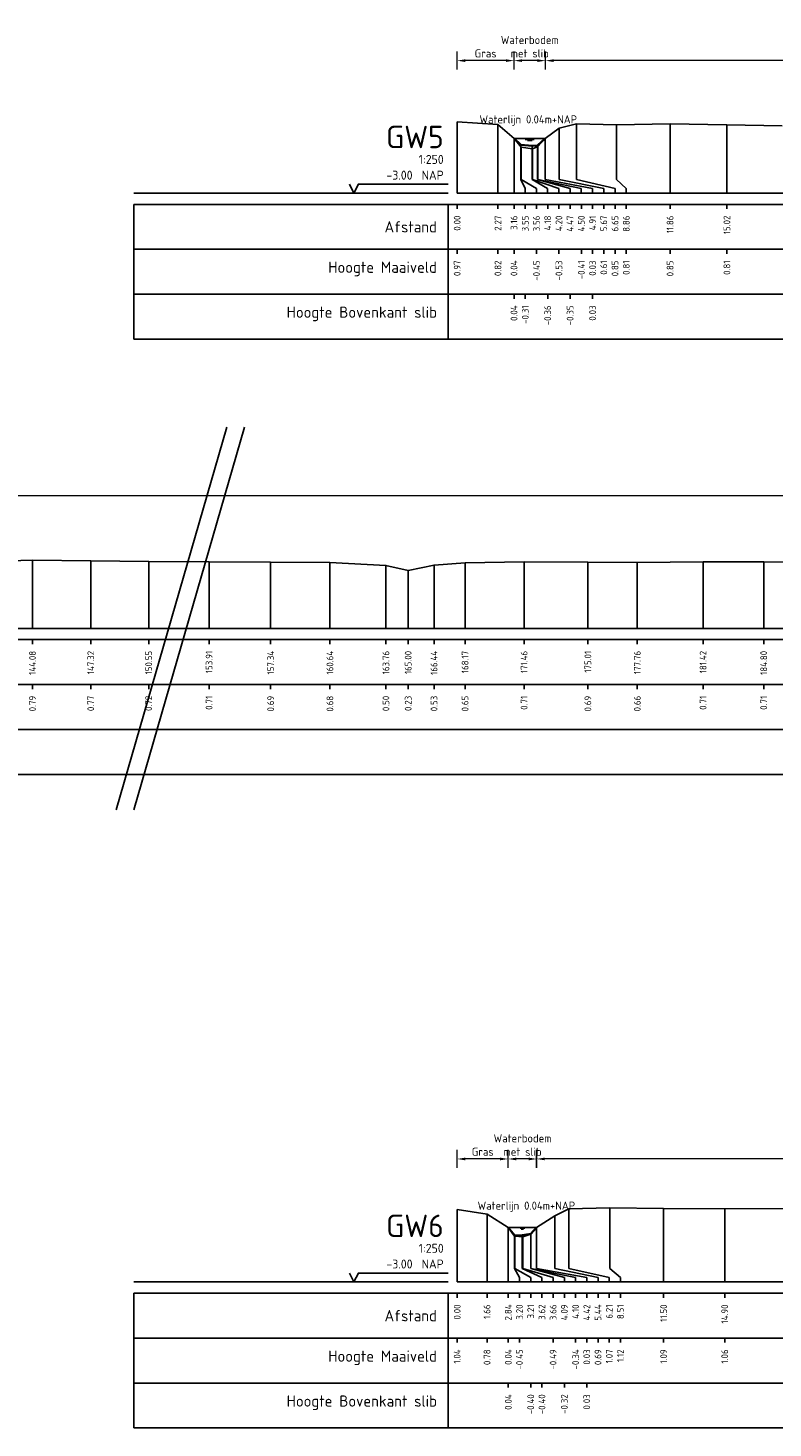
# Model space of a CAD drawing. Header units: metres. Extents: x 132725 to 140175, y 414354 to 417094.
# Tile 13 of 40: x 139826 to 139868, y 416678 to 416756. Entities that reach past the tile are written whole.
import ezdxf
from ezdxf.enums import TextEntityAlignment as Align

# ---------------------------------------------------------------- set-up
doc = ezdxf.new("R2010")
doc.units = ezdxf.units.M
doc.header["$PDMODE"] = 35
doc.header["$PDSIZE"] = 0.075
doc.layers.get('Defpoints').update_dxf_attribs({"true_color": 0x806000})
for name, color, linetype, lineweight in [('B-ME-GW-MAAIVELD-GD', 8, 'GW-MAAIVELD', 25), ('X-ME-AL-PROFIEL_BOVENKANT SLIB-GD', 42, 'Continuous', 35), ('X-XX-AL-DETAIL1-M', 7, 'Continuous', 18), ('X-XX-AL-NAP-T18', 7, 'Continuous', 18), ('X-XX-AL-TEKENBLAD_KADER_AFSNIJMARKERING-G', 7, 'Continuous', 25)]:
    doc.layers.add(name, color=color, linetype=linetype, lineweight=lineweight)
doc.layers.add('X-ME-AL-PROFIEL_WATERLIJN-GD', color=150, linetype='Continuous')
doc.layers.add('X-ME-AL-PROFIELRASTER-S', color=7, linetype='Continuous')
doc.styles.add('NLCS-ISO-ANNOTATIEF-T18', font='NLCS-ISO.ttf', dxfattribs={"height": 1.8})
doc.styles.add('NLCS-ISO-ANNOTATIVE-T18', font='NLCS-ISO.ttf', dxfattribs={"height": 1.8})
doc.linetypes.add('GW-MAAIVELD', pattern='A,12,[40,NLCS.SHX,S=1,R=0,X=0,Y=-0.5],12', length=24)
doc.dimstyles.new('NLCS-ANNOTATIEF-T18-PIJL_L2_H0', dxfattribs={"dimtxt": 2.5, "dimasz": 1.8, "dimexe": 2, "dimexo": 2, "dimgap": 0.7, "dimtad": 1, "dimzin": 0, "dimdsep": 46, "dimtxsty": 'NLCS-ISO-ANNOTATIEF-T18', "dimcen": 0, "dimdle": 2, "dimclrd": 256, "dimclre": 256, "dimclrt": 10, "dimaunit": 2, "dimadec": 0, "dimazin": 0, "dimtfac": 1, "dimtdec": 3, "dimtofl": 0, "dimtmove": 0, "dimatfit": 3, "dimfxl": 2, "dimfxlon": 1, "dimtfillclr": 256, "dimtolj": 1, "dimtzin": 0, "dimlwd": -1, "dimlwe": -1, "dimarcsym": 0})

# ---------------------------------------------------------------- blocks, each defined once
blk = doc.blocks.new('SAL-PROFIELRASTER_BALK_EIND1-D')
at = {"color": 0, "linetype": 'ByBlock', "lineweight": -2, "flags": 128}
for points in [[(0, 0), (1, 0)], [(0, -2.5), (1, -2.5)], [(0, -12.5), (1, -12.5)]]:
    blk.add_lwpolyline(points, dxfattribs=at)
blk = doc.blocks.new('SAL-PROFIELRASTER_BALK_EIND2-D')
at = {"color": 0, "linetype": 'ByBlock', "lineweight": -2}
blk.add_line((1, -12.5), (0, -12.5), dxfattribs=at)
blk = doc.blocks.new('SAL-PROFIELRASTER_BALK_DATA-D')
at = {"color": 0, "linetype": 'ByBlock', "lineweight": -2}
blk.add_lwpolyline([(0, -3.5), (0, -2.5)], dxfattribs=at)
at = {"color": 0, "linetype": 'ByBlock', "lineweight": -2, "style": 'NLCS-ISO-ANNOTATIVE-T18'}
blk.add_attdef('GETAL', text='', height=1.5, rotation=90, dxfattribs=at).set_placement((0.75, -5), align=Align.RIGHT)
blk = doc.blocks.new('SAL-PROFIELRASTER_AANHAAL-D')
at = {"color": 9, "linetype": 'ByBlock', "lineweight": -2, "flags": 128}
blk.add_lwpolyline([(0, 1), (0, 0)], dxfattribs=at)
blk = doc.blocks.new('*D89')
at = {"layer": 'Defpoints', "color": 0, "transparency": 16777216}
for p in [(139819.398, 416729.854), (139819.398, 416725.38), (139903.344, 416725.371)]:
    blk.add_point(p, dxfattribs=at)
at = {"layer": 'X-XX-AL-DETAIL1-M', "transparency": 16777216}
for p, q in [((139819.398, 416729.354), (139819.398, 416730.354)), ((139902.894, 416729.854), (139819.848, 416729.854)), ((139903.344, 416729.354), (139903.344, 416730.354))]:
    blk.add_line(p, q, dxfattribs=at)
for points in [[(139819.848, 416729.929), (139819.848, 416729.779), (139819.398, 416729.854)], [(139902.894, 416729.929), (139902.894, 416729.779), (139903.344, 416729.854)]]:
    blk.add_solid(points, dxfattribs=at)
at = {"layer": 'X-XX-AL-DETAIL1-M', "color": 10, "transparency": 16777216, "insert": (139869.542, 416730.254), "char_height": 0.45, "attachment_point": 5, "style": 'NLCS-ISO-ANNOTATIEF-T18'}
blk.add_mtext('\\A1;Gras', dxfattribs=at)
blk = doc.blocks.new('SAL-PROFIELRASTER-D')
at = {"color": 0, "linetype": 'ByBlock', "lineweight": -2, "flags": 128}
for points in [[(-2, 0), (-72, 0)], [(-24, 2), (-23, 0), (-22, 2), (-2, 2)], [(-72, -12.5), (-72, -2.5)], [(0, -2.5), (-72, -2.5)], [(-2, -12.5), (-2, -2.5)], [(0, -12.5), (-72, -12.5)]]:
    blk.add_lwpolyline(points, dxfattribs=at)
at = {"color": 0, "linetype": 'ByBlock', "lineweight": -2, "style": 'NLCS-ISO-ANNOTATIVE-T18'}
blk.add_text('NAP', height=2, dxfattribs=at).set_placement((-3, 3), align=Align.RIGHT)
blk.add_text('Afstand', height=2.5, dxfattribs=at).set_placement((-4.5, -7.5), align=Align.MIDDLE_RIGHT)
for tag, height, p in [('PROFIELNR', 5, (-3, 10)), ('SCHAAL', 2, (-3, 6.5)), ('NAP', 2, (-9.94, 3))]:
    blk.add_attdef(tag, text='', height=height, dxfattribs=at).set_placement(p, align=Align.RIGHT)
blk = doc.blocks.new('SAL-PROFIELRASTER_BALK-D')
at = {"color": 0, "linetype": 'ByBlock', "lineweight": -2}
for p, q in [((-72, -12.5), (-72, -2.5)), ((-2, -2.5), (-2, -12.5)), ((0, -12.5), (-72, -12.5))]:
    blk.add_line(p, q, dxfattribs=at)
at = {"color": 0, "linetype": 'ByBlock', "lineweight": -2, "style": 'NLCS-ISO-ANNOTATIVE-T18'}
for tag, height, p in [('TITEL1', 2.5, (-4.5, -6.5)), ('TITEL2', 1.5, (-4.5, -9.5))]:
    blk.add_attdef(tag, text='', height=height, dxfattribs=at).set_placement(p, align=Align.MIDDLE_RIGHT)
blk = doc.blocks.new('SAL-PROFIELRASTER_AANHAAL_STAGGER-D')
at = {"color": 9, "linetype": 'ByBlock', "lineweight": -2, "flags": 128}
for points in [[(0, 0), (0, -0.25)], [(0, -0.25), (1, -0.75)], [(1, -0.75), (1, -1)]]:
    blk.add_lwpolyline(points, dxfattribs=at)
blk = doc.blocks.new('*D163')
at = {"layer": 'Defpoints', "color": 0, "transparency": 16777216}
for p in [(139853.293, 416754.079), (139853.293, 416749.748), (139855.048, 416749.748)]:
    blk.add_point(p, dxfattribs=at)
at = {"layer": 'X-XX-AL-DETAIL1-M', "transparency": 16777216}
for p, q in [((139853.293, 416753.579), (139853.293, 416754.579)), ((139854.598, 416754.079), (139853.743, 416754.079)), ((139855.048, 416753.579), (139855.048, 416754.579))]:
    blk.add_line(p, q, dxfattribs=at)
for points in [[(139853.743, 416754.154), (139853.743, 416754.004), (139853.293, 416754.079)], [(139854.598, 416754.154), (139854.598, 416754.004), (139855.048, 416754.079)]]:
    blk.add_solid(points, dxfattribs=at)
at = {"layer": 'X-XX-AL-DETAIL1-M', "color": 10, "transparency": 16777216, "insert": (139854.17, 416754.854), "char_height": 0.45, "attachment_point": 5, "style": 'NLCS-ISO-ANNOTATIEF-T18'}
blk.add_mtext('\\A1;Waterbodem\\Pmet slib', dxfattribs=at)
blk = doc.blocks.new('*D175')
at = {"layer": 'Defpoints', "color": 0, "transparency": 16777216}
for p in [(139855.048, 416754.079), (139855.048, 416749.748), (139902.697, 416749.735)]:
    blk.add_point(p, dxfattribs=at)
at = {"layer": 'X-XX-AL-DETAIL1-M', "transparency": 16777216}
for p, q in [((139855.048, 416753.579), (139855.048, 416754.579)), ((139902.247, 416754.079), (139855.498, 416754.079)), ((139902.697, 416753.579), (139902.697, 416754.579))]:
    blk.add_line(p, q, dxfattribs=at)
for points in [[(139855.498, 416754.154), (139855.498, 416754.004), (139855.048, 416754.079)], [(139902.247, 416754.154), (139902.247, 416754.004), (139902.697, 416754.079)]]:
    blk.add_solid(points, dxfattribs=at)
at = {"layer": 'X-XX-AL-DETAIL1-M', "color": 10, "transparency": 16777216, "insert": (139878.872, 416754.479), "char_height": 0.45, "attachment_point": 5, "style": 'NLCS-ISO-ANNOTATIEF-T18'}
blk.add_mtext('\\A1;Gras', dxfattribs=at)
blk = doc.blocks.new('*D176')
at = {"layer": 'Defpoints', "color": 0, "transparency": 16777216}
for p in [(139850.128, 416754.079), (139850.128, 416750.671), (139853.293, 416749.748)]:
    blk.add_point(p, dxfattribs=at)
at = {"layer": 'X-XX-AL-DETAIL1-M', "transparency": 16777216}
for p, q in [((139850.128, 416753.579), (139850.128, 416754.579)), ((139852.843, 416754.079), (139850.578, 416754.079)), ((139853.293, 416753.579), (139853.293, 416754.579))]:
    blk.add_line(p, q, dxfattribs=at)
for points in [[(139850.578, 416754.154), (139850.578, 416754.004), (139850.128, 416754.079)], [(139852.843, 416754.154), (139852.843, 416754.004), (139853.293, 416754.079)]]:
    blk.add_solid(points, dxfattribs=at)
at = {"layer": 'X-XX-AL-DETAIL1-M', "color": 10, "transparency": 16777216, "insert": (139851.71, 416754.479), "char_height": 0.45, "attachment_point": 5, "style": 'NLCS-ISO-ANNOTATIEF-T18'}
blk.add_mtext('\\A1;Gras', dxfattribs=at)
blk = doc.blocks.new('*D179')
at = {"layer": 'Defpoints', "color": 0, "transparency": 16777216}
for p in [(139852.972, 416692.955), (139852.972, 416689.149), (139854.565, 416689.149)]:
    blk.add_point(p, dxfattribs=at)
at = {"layer": 'X-XX-AL-DETAIL1-M', "transparency": 16777216}
for p, q in [((139852.972, 416692.455), (139852.972, 416693.455)), ((139854.565, 416692.455), (139854.565, 416693.455)), ((139854.115, 416692.955), (139853.422, 416692.955))]:
    blk.add_line(p, q, dxfattribs=at)
for points in [[(139853.422, 416693.03), (139853.422, 416692.88), (139852.972, 416692.955)], [(139854.115, 416693.03), (139854.115, 416692.88), (139854.565, 416692.955)]]:
    blk.add_solid(points, dxfattribs=at)
at = {"layer": 'X-XX-AL-DETAIL1-M', "color": 10, "transparency": 16777216, "insert": (139853.769, 416693.73), "char_height": 0.45, "attachment_point": 5, "style": 'NLCS-ISO-ANNOTATIEF-T18'}
blk.add_mtext('\\A1;Waterbodem\\Pmet slib', dxfattribs=at)
blk = doc.blocks.new('*D186')
at = {"layer": 'Defpoints', "color": 0, "transparency": 16777216}
for p in [(139854.553, 416692.955), (139854.553, 416689.141), (139968.602, 416688.974)]:
    blk.add_point(p, dxfattribs=at)
at = {"layer": 'X-XX-AL-DETAIL1-M', "transparency": 16777216}
for p, q in [((139854.553, 416692.455), (139854.553, 416693.455)), ((139968.602, 416692.455), (139968.602, 416693.455)), ((139968.152, 416692.955), (139855.003, 416692.955))]:
    blk.add_line(p, q, dxfattribs=at)
for points in [[(139855.003, 416693.03), (139855.003, 416692.88), (139854.553, 416692.955)], [(139968.152, 416693.03), (139968.152, 416692.88), (139968.602, 416692.955)]]:
    blk.add_solid(points, dxfattribs=at)
at = {"layer": 'X-XX-AL-DETAIL1-M', "color": 10, "transparency": 16777216, "insert": (139911.59, 416693.355), "char_height": 0.45, "attachment_point": 5, "style": 'NLCS-ISO-ANNOTATIEF-T18'}
blk.add_mtext('\\A1;Gras', dxfattribs=at)
blk = doc.blocks.new('*D187')
at = {"layer": 'Defpoints', "color": 0, "transparency": 16777216}
for p in [(139850.128, 416692.955), (139850.128, 416690.144), (139852.972, 416689.149)]:
    blk.add_point(p, dxfattribs=at)
at = {"layer": 'X-XX-AL-DETAIL1-M', "transparency": 16777216}
for p, q in [((139850.128, 416692.455), (139850.128, 416693.455)), ((139852.972, 416692.455), (139852.972, 416693.455)), ((139852.522, 416692.955), (139850.578, 416692.955))]:
    blk.add_line(p, q, dxfattribs=at)
for points in [[(139850.578, 416693.03), (139850.578, 416692.88), (139850.128, 416692.955)], [(139852.522, 416693.03), (139852.522, 416692.88), (139852.972, 416692.955)]]:
    blk.add_solid(points, dxfattribs=at)
at = {"layer": 'X-XX-AL-DETAIL1-M', "color": 10, "transparency": 16777216, "insert": (139851.55, 416693.355), "char_height": 0.45, "attachment_point": 5, "style": 'NLCS-ISO-ANNOTATIEF-T18'}
blk.add_mtext('\\A1;Gras', dxfattribs=at)

msp = doc.modelspace()

# ---------------------------------------------------------------- linework, layer by layer
at = {"layer": 'B-ME-GW-MAAIVELD-GD', "ltscale": 0.1}
for points in [[(139850.128, 416750.671), (139852.399, 416750.529), (139853.293, 416749.748), (139853.69, 416749.256), (139854.324, 416749.174), (139854.628, 416749.297), (139855.034, 416749.738), (139855.8, 416750.313), (139856.775, 416750.553), (139858.993, 416750.514), (139861.986, 416750.553), (139865.148, 416750.51), (139868.235, 416750.457)], [(139823.236, 416726.192), (139826.475, 416726.271), (139829.723, 416726.251), (139832.947, 416726.198), (139836.311, 416726.189), (139839.739, 416726.166), (139843.04, 416726.157), (139846.159, 416725.984), (139847.399, 416725.708), (139848.84, 416726.006), (139850.568, 416726.126), (139853.857, 416726.187), (139857.406, 416726.173), (139860.158, 416726.141), (139863.823, 416726.189), (139867.2, 416726.19), (139870.508, 416726.175)], [(139850.128, 416690.144), (139851.791, 416689.884), (139852.972, 416689.149), (139853.329, 416688.656), (139853.783, 416688.614), (139854.227, 416688.765), (139854.553, 416689.141), (139855.572, 416689.797), (139856.337, 416690.182), (139858.634, 416690.231), (139861.624, 416690.2), (139865.027, 416690.171), (139868.601, 416690.189)]]:
    msp.add_lwpolyline(points, dxfattribs=at)
at = {"layer": 'X-ME-AL-PROFIEL_BOVENKANT SLIB-GD'}
for points in [[(139853.293, 416749.748), (139853.68, 416749.392), (139854.308, 416749.341), (139854.595, 416749.357), (139855.034, 416749.738)], [(139852.972, 416689.149), (139853.336, 416688.704), (139853.75, 416688.709), (139854.222, 416688.793), (139854.553, 416689.141)]]:
    msp.add_lwpolyline(points, dxfattribs=at)
at = {"layer": 'X-ME-AL-PROFIEL_WATERLIJN-GD'}
for points in [[(139853.293, 416749.748), (139855.048, 416749.748)], [(139853.92, 416749.687), (139854.42, 416749.687)], [(139854.045, 416749.628), (139854.295, 416749.628)], [(139852.972, 416689.149), (139854.565, 416689.149)], [(139853.642, 416689.096), (139853.892, 416689.096)], [(139853.698, 416689.047), (139853.823, 416689.047)]]:
    msp.add_lwpolyline(points, dxfattribs=at)
at = {"layer": 'X-XX-AL-TEKENBLAD_KADER_AFSNIJMARKERING-G'}
for points in [[(139831.146, 416712.382), (139837.3, 416733.679)], [(139832.128, 416712.382), (139838.282, 416733.679)]]:
    msp.add_lwpolyline(points, dxfattribs=at)

# ---------------------------------------------------------------- block references
at = {"layer": 'X-ME-AL-PROFIELRASTER-S', "xscale": 0.25, "yscale": 0.25, "zscale": 0.25}
for name, p, values in [('SAL-PROFIELRASTER-D', (139850.128, 416746.705), {'PROFIELNR': 'GW5', 'SCHAAL': '1:250', 'NAP': '-3.00'}), ('SAL-PROFIELRASTER_BALK_DATA-D', (139850.128, 416746.705), {'GETAL': '0.00'}), ('SAL-PROFIELRASTER_BALK_DATA-D', (139852.399, 416746.705), {'GETAL': '2.27'}), ('SAL-PROFIELRASTER_BALK_DATA-D', (139853.293, 416746.705), {'GETAL': '3.16'}), ('SAL-PROFIELRASTER_BALK_DATA-D', (139853.293, 416746.705), {'GETAL': '3.16'}), ('SAL-PROFIELRASTER_BALK_DATA-D', (139853.293, 416746.705), {'GETAL': '3.16'}), ('SAL-PROFIELRASTER_BALK_DATA-D', (139853.293, 416746.705), {'GETAL': '3.16'}), ('SAL-PROFIELRASTER_BALK_DATA-D', (139853.918, 416746.705), {'GETAL': '3.55'}), ('SAL-PROFIELRASTER_BALK_DATA-D', (139854.543, 416746.705), {'GETAL': '3.56'}), ('SAL-PROFIELRASTER_BALK_DATA-D', (139855.168, 416746.705), {'GETAL': '4.18'}), ('SAL-PROFIELRASTER_BALK_DATA-D', (139855.793, 416746.705), {'GETAL': '4.20'}), ('SAL-PROFIELRASTER_BALK_DATA-D', (139856.418, 416746.705), {'GETAL': '4.47'}), ('SAL-PROFIELRASTER_BALK_DATA-D', (139857.043, 416746.705), {'GETAL': '4.50'}), ('SAL-PROFIELRASTER_BALK_DATA-D', (139857.668, 416746.705), {'GETAL': '4.91'}), ('SAL-PROFIELRASTER_BALK_DATA-D', (139857.668, 416746.705), {'GETAL': '4.91'}), ('SAL-PROFIELRASTER_BALK_DATA-D', (139857.668, 416746.705), {'GETAL': '4.91'}), ('SAL-PROFIELRASTER_BALK_DATA-D', (139857.668, 416746.705), {'GETAL': '4.91'}), ('SAL-PROFIELRASTER_BALK_DATA-D', (139858.293, 416746.705), {'GETAL': '5.67'}), ('SAL-PROFIELRASTER_BALK_DATA-D', (139858.918, 416746.705), {'GETAL': '6.65'}), ('SAL-PROFIELRASTER_BALK_DATA-D', (139859.543, 416746.705), {'GETAL': '8.86'}), ('SAL-PROFIELRASTER_BALK_DATA-D', (139861.986, 416746.705), {'GETAL': '11.86'}), ('SAL-PROFIELRASTER_BALK_DATA-D', (139865.148, 416746.705), {'GETAL': '15.02'}), ('SAL-PROFIELRASTER_BALK-D', (139850.128, 416744.205), {'TITEL1': 'Hoogte Maaiveld'}), ('SAL-PROFIELRASTER_BALK_DATA-D', (139850.128, 416744.205), {'GETAL': '0.97'}), ('SAL-PROFIELRASTER_BALK_DATA-D', (139852.399, 416744.205), {'GETAL': '0.82'}), ('SAL-PROFIELRASTER_BALK_DATA-D', (139853.293, 416744.205), {'GETAL': '0.04'}), ('SAL-PROFIELRASTER_BALK_DATA-D', (139854.543, 416744.205), {'GETAL': '-0.45'}), ('SAL-PROFIELRASTER_BALK_DATA-D', (139855.793, 416744.205), {'GETAL': '-0.53'}), ('SAL-PROFIELRASTER_BALK_DATA-D', (139857.043, 416744.205), {'GETAL': '-0.41'}), ('SAL-PROFIELRASTER_BALK_DATA-D', (139857.668, 416744.205), {'GETAL': '0.03'}), ('SAL-PROFIELRASTER_BALK_DATA-D', (139858.293, 416744.205), {'GETAL': '0.61'}), ('SAL-PROFIELRASTER_BALK_DATA-D', (139858.918, 416744.205), {'GETAL': '0.85'}), ('SAL-PROFIELRASTER_BALK_DATA-D', (139859.543, 416744.205), {'GETAL': '0.81'}), ('SAL-PROFIELRASTER_BALK_DATA-D', (139861.986, 416744.205), {'GETAL': '0.85'}), ('SAL-PROFIELRASTER_BALK_DATA-D', (139865.148, 416744.205), {'GETAL': '0.81'}), ('SAL-PROFIELRASTER_BALK-D', (139850.128, 416741.705), {'TITEL1': 'Hoogte Bovenkant slib'}), ('SAL-PROFIELRASTER_BALK_DATA-D', (139853.293, 416741.705), {'GETAL': '0.04'}), ('SAL-PROFIELRASTER_BALK_DATA-D', (139853.918, 416741.705), {'GETAL': '-0.31'}), ('SAL-PROFIELRASTER_BALK_DATA-D', (139855.168, 416741.705), {'GETAL': '-0.36'}), ('SAL-PROFIELRASTER_BALK_DATA-D', (139856.418, 416741.705), {'GETAL': '-0.35'}), ('SAL-PROFIELRASTER_BALK_DATA-D', (139857.668, 416741.705), {'GETAL': '0.03'}), ('SAL-PROFIELRASTER_BALK_DATA-D', (139826.475, 416722.481), {'GETAL': '144.08'}), ('SAL-PROFIELRASTER_BALK_DATA-D', (139829.723, 416722.481), {'GETAL': '147.32'}), ('SAL-PROFIELRASTER_BALK_DATA-D', (139832.947, 416722.481), {'GETAL': '150.55'}), ('SAL-PROFIELRASTER_BALK_DATA-D', (139836.311, 416722.481), {'GETAL': '153.91'}), ('SAL-PROFIELRASTER_BALK_DATA-D', (139839.739, 416722.481), {'GETAL': '157.34'}), ('SAL-PROFIELRASTER_BALK_DATA-D', (139843.04, 416722.481), {'GETAL': '160.64'}), ('SAL-PROFIELRASTER_BALK_DATA-D', (139846.159, 416722.481), {'GETAL': '163.76'}), ('SAL-PROFIELRASTER_BALK_DATA-D', (139847.399, 416722.481), {'GETAL': '165.00'}), ('SAL-PROFIELRASTER_BALK_DATA-D', (139848.84, 416722.481), {'GETAL': '166.44'}), ('SAL-PROFIELRASTER_BALK_DATA-D', (139850.568, 416722.481), {'GETAL': '168.17'}), ('SAL-PROFIELRASTER_BALK_DATA-D', (139853.857, 416722.481), {'GETAL': '171.46'}), ('SAL-PROFIELRASTER_BALK_DATA-D', (139857.406, 416722.481), {'GETAL': '175.01'}), ('SAL-PROFIELRASTER_BALK_DATA-D', (139860.158, 416722.481), {'GETAL': '177.76'}), ('SAL-PROFIELRASTER_BALK_DATA-D', (139863.823, 416722.481), {'GETAL': '181.42'}), ('SAL-PROFIELRASTER_BALK_DATA-D', (139867.2, 416722.481), {'GETAL': '184.80'}), ('SAL-PROFIELRASTER_BALK_DATA-D', (139826.475, 416719.981), {'GETAL': '0.79'}), ('SAL-PROFIELRASTER_BALK_DATA-D', (139829.723, 416719.981), {'GETAL': '0.77'}), ('SAL-PROFIELRASTER_BALK_DATA-D', (139832.947, 416719.981), {'GETAL': '0.72'}), ('SAL-PROFIELRASTER_BALK_DATA-D', (139836.311, 416719.981), {'GETAL': '0.71'}), ('SAL-PROFIELRASTER_BALK_DATA-D', (139839.739, 416719.981), {'GETAL': '0.69'}), ('SAL-PROFIELRASTER_BALK_DATA-D', (139843.04, 416719.981), {'GETAL': '0.68'}), ('SAL-PROFIELRASTER_BALK_DATA-D', (139846.159, 416719.981), {'GETAL': '0.50'}), ('SAL-PROFIELRASTER_BALK_DATA-D', (139847.399, 416719.981), {'GETAL': '0.23'}), ('SAL-PROFIELRASTER_BALK_DATA-D', (139848.84, 416719.981), {'GETAL': '0.53'}), ('SAL-PROFIELRASTER_BALK_DATA-D', (139850.568, 416719.981), {'GETAL': '0.65'}), ('SAL-PROFIELRASTER_BALK_DATA-D', (139853.857, 416719.981), {'GETAL': '0.71'}), ('SAL-PROFIELRASTER_BALK_DATA-D', (139857.406, 416719.981), {'GETAL': '0.69'}), ('SAL-PROFIELRASTER_BALK_DATA-D', (139860.158, 416719.981), {'GETAL': '0.66'}), ('SAL-PROFIELRASTER_BALK_DATA-D', (139863.823, 416719.981), {'GETAL': '0.71'}), ('SAL-PROFIELRASTER_BALK_DATA-D', (139867.2, 416719.981), {'GETAL': '0.71'}), ('SAL-PROFIELRASTER-D', (139850.128, 416686.108), {'PROFIELNR': 'GW6', 'SCHAAL': '1:250', 'NAP': '-3.00'}), ('SAL-PROFIELRASTER_BALK_DATA-D', (139850.128, 416686.108), {'GETAL': '0.00'}), ('SAL-PROFIELRASTER_BALK_DATA-D', (139851.791, 416686.108), {'GETAL': '1.66'}), ('SAL-PROFIELRASTER_BALK_DATA-D', (139852.972, 416686.108), {'GETAL': '2.84'}), ('SAL-PROFIELRASTER_BALK_DATA-D', (139852.972, 416686.108), {'GETAL': '2.84'}), ('SAL-PROFIELRASTER_BALK_DATA-D', (139852.972, 416686.108), {'GETAL': '2.84'}), ('SAL-PROFIELRASTER_BALK_DATA-D', (139852.972, 416686.108), {'GETAL': '2.84'}), ('SAL-PROFIELRASTER_BALK_DATA-D', (139853.597, 416686.108), {'GETAL': '3.20'}), ('SAL-PROFIELRASTER_BALK_DATA-D', (139854.222, 416686.108), {'GETAL': '3.21'}), ('SAL-PROFIELRASTER_BALK_DATA-D', (139854.847, 416686.108), {'GETAL': '3.62'}), ('SAL-PROFIELRASTER_BALK_DATA-D', (139855.472, 416686.108), {'GETAL': '3.66'}), ('SAL-PROFIELRASTER_BALK_DATA-D', (139856.097, 416686.108), {'GETAL': '4.09'}), ('SAL-PROFIELRASTER_BALK_DATA-D', (139856.722, 416686.108), {'GETAL': '4.10'}), ('SAL-PROFIELRASTER_BALK_DATA-D', (139857.347, 416686.108), {'GETAL': '4.42'}), ('SAL-PROFIELRASTER_BALK_DATA-D', (139857.347, 416686.108), {'GETAL': '4.42'}), ('SAL-PROFIELRASTER_BALK_DATA-D', (139857.347, 416686.108), {'GETAL': '4.42'}), ('SAL-PROFIELRASTER_BALK_DATA-D', (139857.347, 416686.108), {'GETAL': '4.42'}), ('SAL-PROFIELRASTER_BALK_DATA-D', (139857.972, 416686.108), {'GETAL': '5.44'}), ('SAL-PROFIELRASTER_BALK_DATA-D', (139858.597, 416686.108), {'GETAL': '6.21'}), ('SAL-PROFIELRASTER_BALK_DATA-D', (139859.222, 416686.108), {'GETAL': '8.51'}), ('SAL-PROFIELRASTER_BALK_DATA-D', (139861.624, 416686.108), {'GETAL': '11.50'}), ('SAL-PROFIELRASTER_BALK_DATA-D', (139865.027, 416686.108), {'GETAL': '14.90'}), ('SAL-PROFIELRASTER_BALK-D', (139850.128, 416683.608), {'TITEL1': 'Hoogte Maaiveld'}), ('SAL-PROFIELRASTER_BALK_DATA-D', (139850.128, 416683.608), {'GETAL': '1.04'}), ('SAL-PROFIELRASTER_BALK_DATA-D', (139851.791, 416683.608), {'GETAL': '0.78'}), ('SAL-PROFIELRASTER_BALK_DATA-D', (139852.972, 416683.608), {'GETAL': '0.04'}), ('SAL-PROFIELRASTER_BALK_DATA-D', (139853.597, 416683.608), {'GETAL': '-0.45'}), ('SAL-PROFIELRASTER_BALK_DATA-D', (139855.472, 416683.608), {'GETAL': '-0.49'}), ('SAL-PROFIELRASTER_BALK_DATA-D', (139856.722, 416683.608), {'GETAL': '-0.34'}), ('SAL-PROFIELRASTER_BALK_DATA-D', (139857.347, 416683.608), {'GETAL': '0.03'}), ('SAL-PROFIELRASTER_BALK_DATA-D', (139857.972, 416683.608), {'GETAL': '0.69'}), ('SAL-PROFIELRASTER_BALK_DATA-D', (139858.597, 416683.608), {'GETAL': '1.07'}), ('SAL-PROFIELRASTER_BALK_DATA-D', (139859.222, 416683.608), {'GETAL': '1.12'}), ('SAL-PROFIELRASTER_BALK_DATA-D', (139861.624, 416683.608), {'GETAL': '1.09'}), ('SAL-PROFIELRASTER_BALK_DATA-D', (139865.027, 416683.608), {'GETAL': '1.06'}), ('SAL-PROFIELRASTER_BALK-D', (139850.128, 416681.108), {'TITEL1': 'Hoogte Bovenkant slib'}), ('SAL-PROFIELRASTER_BALK_DATA-D', (139852.972, 416681.108), {'GETAL': '0.04'}), ('SAL-PROFIELRASTER_BALK_DATA-D', (139854.222, 416681.108), {'GETAL': '-0.40'}), ('SAL-PROFIELRASTER_BALK_DATA-D', (139854.847, 416681.108), {'GETAL': '-0.40'}), ('SAL-PROFIELRASTER_BALK_DATA-D', (139856.097, 416681.108), {'GETAL': '-0.32'}), ('SAL-PROFIELRASTER_BALK_DATA-D', (139857.347, 416681.108), {'GETAL': '0.03'})]:
    msp.add_blockref(name, p, dxfattribs=at).add_auto_attribs(values)
at = {"layer": 'X-ME-AL-PROFIELRASTER-S'}
for p, yscale in [((139850.128, 416746.705), 3.966), ((139852.399, 416746.705), 3.824), ((139855.8, 416747.705), 2.608), ((139856.775, 416747.705), 2.848), ((139858.993, 416747.705), 2.809), ((139861.986, 416746.705), 3.848), ((139865.148, 416746.705), 3.805), ((139853.293, 416746.705), 3.043), ((139853.293, 416746.705), 3.043), ((139853.293, 416746.705), 3.043), ((139853.293, 416746.705), 3.043), ((139853.68, 416747.705), 1.687), ((139854.308, 416747.705), 1.636), ((139854.595, 416747.705), 1.652), ((139855.034, 416747.705), 2.033), ((139855.034, 416747.705), 2.033), ((139855.034, 416747.705), 2.033), ((139855.034, 416747.705), 2.033), ((139853.69, 416747.705), 1.551), ((139854.324, 416747.705), 1.469), ((139854.628, 416747.705), 1.592), ((139826.475, 416722.481), 3.79), ((139829.723, 416722.481), 3.77), ((139832.947, 416722.481), 3.717), ((139836.311, 416722.481), 3.708), ((139839.739, 416722.481), 3.685), ((139843.04, 416722.481), 3.676), ((139846.159, 416722.481), 3.503), ((139848.84, 416722.481), 3.525), ((139850.568, 416722.481), 3.645), ((139853.857, 416722.481), 3.706), ((139857.406, 416722.481), 3.692), ((139860.158, 416722.481), 3.66), ((139863.823, 416722.481), 3.708), ((139867.2, 416722.481), 3.709), ((139847.399, 416722.481), 3.227), ((139850.128, 416686.108), 4.036), ((139856.337, 416687.108), 3.074), ((139858.634, 416687.108), 3.123), ((139861.624, 416686.108), 4.092000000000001), ((139865.027, 416686.108), 4.063), ((139851.791, 416686.108), 3.776), ((139855.572, 416687.108), 2.689), ((139852.972, 416686.108), 3.041), ((139852.972, 416686.108), 3.041), ((139852.972, 416686.108), 3.041), ((139852.972, 416686.108), 3.041), ((139853.329, 416687.108), 1.548), ((139853.336, 416687.108), 1.596), ((139853.75, 416687.108), 1.601), ((139853.783, 416687.108), 1.506), ((139854.222, 416687.108), 1.685), ((139854.227, 416687.108), 1.657), ((139854.553, 416687.108), 2.033), ((139854.553, 416687.108), 2.033), ((139854.553, 416687.108), 2.033), ((139854.553, 416687.108), 2.033)]:
    msp.add_blockref('SAL-PROFIELRASTER_AANHAAL-D', p, dxfattribs=dict(at, yscale=yscale))
for p, xscale, zscale in [((139853.68, 416747.705), 0.2375254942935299, 0.2375254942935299), ((139853.69, 416747.705), 0.8531211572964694, 0.8531211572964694), ((139854.308, 416747.705), 0.8594614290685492, 0.8594614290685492), ((139854.324, 416747.705), 1.468484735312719, 1.468484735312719), ((139854.595, 416747.705), 1.82285748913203, 1.82285748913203), ((139854.628, 416747.705), 2.41427430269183, 2.41427430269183), ((139855.034, 416747.705), 2.633459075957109, 2.633459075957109), ((139855.034, 416747.705), 2.633459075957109, 2.633459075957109), ((139855.034, 416747.705), 2.633459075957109, 2.633459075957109), ((139855.034, 416747.705), 2.633459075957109, 2.633459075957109), ((139855.8, 416747.705), 2.49271272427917, 2.49271272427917), ((139856.775, 416747.705), 2.14270770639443, 2.14270770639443), ((139858.993, 416747.705), 0.55012262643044, 0.55012262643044), ((139853.329, 416687.108), 0.2681078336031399, 0.2681078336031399), ((139853.336, 416687.108), 0.8857186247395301, 0.8857186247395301), ((139853.75, 416687.108), 1.09684974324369, 1.09684974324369), ((139853.783, 416687.108), 1.6890888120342, 1.6890888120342), ((139854.222, 416687.108), 1.87541669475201, 1.87541669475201), ((139854.227, 416687.108), 2.49548929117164, 2.49548929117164), ((139854.553, 416687.108), 2.79414368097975, 2.79414368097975), ((139854.553, 416687.108), 2.79414368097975, 2.79414368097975), ((139854.553, 416687.108), 2.79414368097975, 2.79414368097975), ((139854.553, 416687.108), 2.79414368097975, 2.79414368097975), ((139855.572, 416687.108), 2.39955711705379, 2.39955711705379), ((139856.337, 416687.108), 2.26036289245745, 2.26036289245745), ((139858.634, 416687.108), 0.58755607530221, 0.58755607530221)]:
    msp.add_blockref('SAL-PROFIELRASTER_AANHAAL_STAGGER-D', p, dxfattribs=dict(at, xscale=xscale, zscale=zscale))
at = {"layer": 'X-ME-AL-PROFIELRASTER-S', "yscale": 0.25}
for name, p, xscale, zscale in [('SAL-PROFIELRASTER_BALK_EIND1-D', (139850.128, 416746.705), 308, 303.9164703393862), ('SAL-PROFIELRASTER_BALK_EIND2-D', (139850.128, 416744.205), 308, 303.9164703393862), ('SAL-PROFIELRASTER_BALK_EIND2-D', (139850.128, 416741.705), 308, 303.9164703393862), ('SAL-PROFIELRASTER_BALK_EIND1-D', (139682.399, 416722.481), 308, 303.9164703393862), ('SAL-PROFIELRASTER_BALK_EIND2-D', (139682.399, 416719.981), 308, 303.9164703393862), ('SAL-PROFIELRASTER_BALK_EIND2-D', (139682.399, 416717.481), 308, 303.9164703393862), ('SAL-PROFIELRASTER_BALK_EIND1-D', (139850.128, 416686.108), 301, 298.1629263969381), ('SAL-PROFIELRASTER_BALK_EIND2-D', (139850.128, 416683.608), 301, 298.1629263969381), ('SAL-PROFIELRASTER_BALK_EIND2-D', (139850.128, 416681.108), 301, 298.1629263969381)]:
    msp.add_blockref(name, p, dxfattribs=dict(at, xscale=xscale, zscale=zscale))

# ---------------------------------------------------------------- texts
at = {"layer": 'X-XX-AL-NAP-T18', "color": 10, "char_height": 0.45, "width": 15.43377, "attachment_point": 7, "style": 'NLCS-ISO-ANNOTATIEF-T18'}
for insert in [(139851.37, 416750.448), (139851.264, 416689.997)]:
    msp.add_mtext('Waterlijn 0.04m+NAP', dxfattribs=dict(at, insert=insert))

# ---------------------------------------------------------------- dimensions: what is measured, and where the dimension line sits
at = {"layer": 'X-XX-AL-DETAIL1-M'}
for base, p1, p2, text, picture, middle in [((139853.293, 416754.079), (139855.048, 416749.748), (139853.293, 416749.748), 'Waterbodem\\Pmet slib', '*D163', (139854.17, 416754.079)), ((139850.128, 416754.079), (139853.293, 416749.748), (139850.128, 416750.671), 'Gras', '*D176', (139851.71, 416754.079)), ((139855.048, 416754.079), (139902.697, 416749.735), (139855.048, 416749.748), 'Gras', '*D175', (139878.872, 416754.079)), ((139819.398, 416729.854), (139903.344, 416725.371), (139819.398, 416725.38), 'Gras', '*D89', (139869.542, 416729.854)), ((139852.972, 416692.955), (139854.565, 416689.149), (139852.972, 416689.149), 'Waterbodem\\Pmet slib', '*D179', (139853.769, 416692.955)), ((139850.128, 416692.955), (139852.972, 416689.149), (139850.128, 416690.144), 'Gras', '*D187', (139851.55, 416692.955)), ((139854.553, 416692.955), (139968.602, 416688.974), (139854.553, 416689.141), 'Gras', '*D186', (139911.59, 416692.955))]:
    dim = msp.add_linear_dim(base=base, p1=p1, p2=p2, text=text, dimstyle='NLCS-ANNOTATIEF-T18-PIJL_L2_H0', dxfattribs=at)
    dim.commit()
    dim.dimension.update_dxf_attribs({"geometry": picture, "text_midpoint": middle, "dimtype": 160})

doc.saveas('drawing.dxf')
